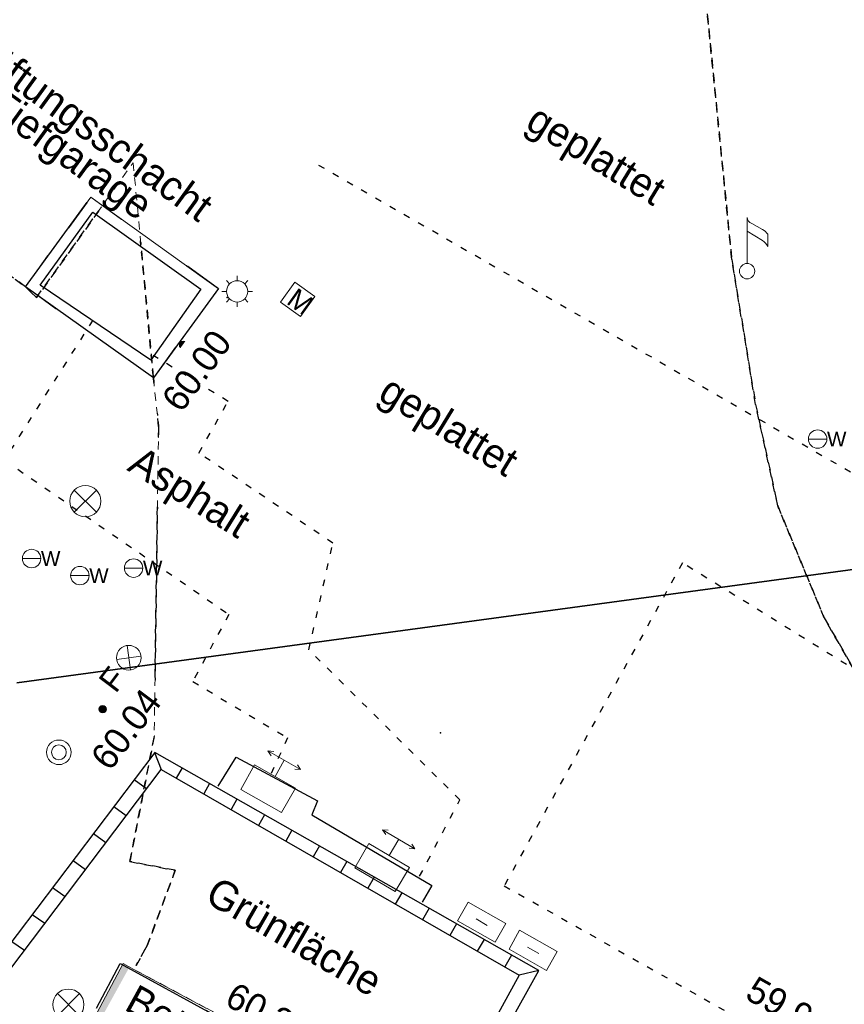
# Model space of a CAD drawing. Header units: millimetres. Extents: x 32365810 to 32368499, y 5620272 to 5622478.
# Tile 79 of 249: x 32366602 to 32366614, y 5620709 to 5620724. Entities that reach past the tile are written whole.
import ezdxf

# ---------------------------------------------------------------- set-up
doc = ezdxf.new("R2010")
doc.units = ezdxf.units.MM
for name, pattern in [('1000.100', [0]), ('1000.104', [0.225, 0.075, -0.15]), ('1600.1330', [0]), ('1600.2028', [0]), ('1600.2032', [0.25, 0.125, 0, 0, -0.125]), ('1600.25101', [0]), ('1600.2512', [0.25, 0.125, 0, 0, -0.125])]:
    doc.linetypes.add(name, pattern=pattern)
doc.layers.get('0').update_dxf_attribs({"color": 1, "linetype": 'CONTINUOUS'})
doc.layers.add('_K_Flurstücke_Grenzpunkte', color=251, linetype='CONTINUOUS', lineweight=50)
doc.layers.add('_K_Gebäude', color=251, linetype='CONTINUOUS')
doc.layers.add('_K_Siedlungsflächen - Bauwerke u. Einrichtungen', color=251, linetype='CONTINUOUS')
for name, color, linetype, transparency in [('Beschriftung Topographie', 7, 'CONTINUOUS', 0.75), ('Flurstücke_Grenzpunkte', 11, 'CONTINUOUS', 0.75), ('Gebäude', 31, 'CONTINUOUS', 0.75), ('Höhen_ gemessen (NHN)', 7, 'CONTINUOUS', 0.75), ('Leitungen Kanalbestand (AMT 66)', 7, 'CONTINUOUS', 0.75), ('Siedlungsflächen - Bauwerke u. Einrichtungen', 51, 'CONTINUOUS', 0.75), ('Symbole Topographie', 7, 'CONTINUOUS', 0.75), ('Topographie_ örtl. Aufnahme', 7, 'CONTINUOUS', 0.75), ('Wasserleitung', 7, 'CONTINUOUS', 0.75)]:
    doc.layers.add(name, color=color, linetype=linetype, transparency=transparency)
doc.styles.add('Arial', font='arial.ttf')
doc.styles.add('Beschriftung Topographie_ blau', font='GOTHIC.TTF')
doc.styles.add('Höhe NHN_ gemessen_ blau', font='GOTHIC.TTF')

# ---------------------------------------------------------------- blocks, each defined once
blk = doc.blocks.new('O3469')
at = {"layer": 'Siedlungsflächen - Bauwerke u. Einrichtungen', "color": 253, "linetype": '1600.1330', "lineweight": 18, "true_color": 0x999999}
for p, q in [((32366103.339, 5622067.5), (32366102.935, 5622066.743)), ((32366103.503, 5622067.412), (32366103.339, 5622067.5)), ((32366106.862, 5622065.607), (32366103.503, 5622067.412)), ((32366102.935, 5622066.743), (32366103.174, 5622066.617)), ((32366103.174, 5622066.617), (32366106.36, 5622064.922)), ((32366106.687, 5622064.749), (32366107.081, 5622065.49)), ((32366107.081, 5622065.49), (32366106.862, 5622065.607)), ((32366106.36, 5622064.922), (32366106.687, 5622064.749))]:
    blk.add_line(p, q, dxfattribs=at)
blk = doc.blocks.new('Senkrechter Strich')
at = {"color": 0, "lineweight": -2}
blk.add_line((0, 0.5), (0, -0.5), dxfattribs=at)
blk = doc.blocks.new('S1000.549', base_point=(-0.2, 0))
at = {"color": 0, "lineweight": -2}
blk.add_line((-0.45, 0), (0.05, 0), dxfattribs=at)
blk.add_circle((-0.2, 0), 0.25, dxfattribs=at)
at = {"color": 0, "lineweight": -2, "insert": (0.05246, -0.199999), "char_height": 0.4, "attachment_point": 7, "line_spacing_factor": 0.69, "style": 'Arial'}
blk.add_mtext('W', dxfattribs=at)
blk = doc.blocks.new('Mülleimer')
at = {"color": 0, "lineweight": -2}
for p, q in [((-0.25, 0.25), (0.25, 0.25)), ((-0.25, -0.25), (-0.25, 0.25)), ((0.25, 0.25), (0.25, -0.25)), ((0.25, -0.25), (-0.25, -0.25))]:
    blk.add_line(p, q, dxfattribs=at)
at = {"color": 0, "lineweight": -2, "insert": (-0.16, -0.205), "char_height": 0.4, "attachment_point": 7, "line_spacing_factor": 0.69, "style": 'Arial'}
blk.add_mtext('M', dxfattribs=at)
blk = doc.blocks.new('S1000.461')
at = {"color": 0, "lineweight": -2}
for p, q in [((-0.245, 0.245), (-0.35, 0.35)), ((0, 0.345), (0, 0.5)), ((0.245, 0.245), (0.35, 0.35)), ((-0.345, 0), (-0.5, 0)), ((0.345, 0), (0.5, 0)), ((-0.245, -0.245), (-0.35, -0.35)), ((0.245, -0.245), (0.35, -0.35)), ((0, -0.345), (0, -0.5))]:
    blk.add_line(p, q, dxfattribs=at)
blk.add_circle((0, 0), 0.345, dxfattribs=at)
blk = doc.blocks.new('S1000.401', base_point=(0, -0.215))
at = {"color": 0, "lineweight": -2}
for p, q in [((-0.275, 0.5), (-0.38, 0.45)), ((-0.38, 0.45), (0.38, 0.45)), ((-0.38, 0.45), (-0.275, 0.4)), ((0, 0.45), (0, 0.07)), ((0.38, 0.45), (0.275, 0.5)), ((0.38, 0.45), (0.275, 0.4)), ((-0.475, 0.07), (0.475, 0.07)), ((-0.475, -0.5), (-0.475, 0.07)), ((0.475, 0.07), (0.475, -0.5)), ((0.475, -0.5), (-0.475, -0.5))]:
    blk.add_line(p, q, dxfattribs=at)
blk = doc.blocks.new('S1000.376')
at = {"color": 0, "lineweight": -2}
for p, q in [((-0.5, -0.25), (-0.5, 0.25)), ((-0.5, 0.25), (0.5, 0.25)), ((0.5, 0.25), (0.5, -0.25)), ((-0.15, 0), (0.15, 0)), ((0.5, -0.25), (-0.5, -0.25))]:
    blk.add_line(p, q, dxfattribs=at)
blk = doc.blocks.new('Fahnenmast', base_point=(0, -0.375))
at = {"color": 0, "lineweight": -2}
for p, q in [((0, -0.25), (0, 0.5)), ((0.075, 0.4), (0.25, 0.3)), ((0.25, 0.125), (0, 0.275)), ((0.335, 0.225), (0.335, 0.025))]:
    blk.add_line(p, q, dxfattribs=at)
blk.add_circle((0, -0.375), 0.125, dxfattribs=at)
for centre, radius, start, end in [((0.124103, 0.514952), 0.125, 186.8698976, 246.8698976), ((0.131402, 0.079922), 0.25, 35.4725475, 61.6801213), ((0.104749, -0.084588), 0.255, 25.4521758, 55.2768974)]:
    blk.add_arc(centre, radius, start, end, dxfattribs=at)
blk = doc.blocks.new('S1000.451')
at = {"color": 0, "lineweight": -2}
for radius in [0.5, 0.3]:
    blk.add_circle((0, 0), radius, dxfattribs=at)
blk = doc.blocks.new('S1000.364', base_point=(0.25, 0))
at = {"color": 0, "lineweight": -2}
for p, q in [((0.075, 0.175), (0.425, -0.175)), ((0.425, 0.175), (0.075, -0.175))]:
    blk.add_line(p, q, dxfattribs=at)
blk.add_circle((0.25, 0), 0.25, dxfattribs=at)
at = {"color": 0, "lineweight": -2, "insert": (-0.5, -0.235), "char_height": 0.47, "attachment_point": 7, "line_spacing_factor": 0.69, "style": 'Arial'}
blk.add_mtext('F', dxfattribs=at)
blk = doc.blocks.new('S1000.345')
at = {"color": 0, "lineweight": -2}
for p, q in [((-0.353554, 0.353554), (0.353554, -0.353554)), ((-0.353554, -0.353554), (0.353554, 0.353554))]:
    blk.add_line(p, q, dxfattribs=at)
blk.add_circle((0, 0), 0.5, dxfattribs=at)
blk = doc.blocks.new('S1000.15')
at = {"color": 0, "lineweight": -2}
for p, q in [((-0.5, 0.05), (-0.485, 0.1)), ((0.495, 0.05), (-0.5, 0.05)), ((-0.5, -0.05), (-0.5, 0)), ((-0.5, 0), (0.5, 0)), ((-0.485, 0.1), (0.49, 0.1)), ((-0.475, 0.15), (-0.455, 0.2)), ((0.475, 0.15), (-0.475, 0.15)), ((-0.455, 0.2), (0.455, 0.2)), ((-0.43, 0.25), (-0.4, 0.3)), ((0.43, 0.25), (-0.43, 0.25)), ((-0.4, 0.3), (0.395, 0.3)), ((-0.355, 0.35), (-0.295, 0.4)), ((0.36, 0.35), (-0.355, 0.35)), ((-0.295, 0.4), (0.3, 0.4)), ((0.22, 0.45), (-0.215, 0.45)), ((0.3, 0.4), (0.22, 0.45)), ((0.395, 0.3), (0.36, 0.35)), ((0.455, 0.2), (0.43, 0.25)), ((0.49, 0.1), (0.475, 0.15)), ((0.5, 0), (0.495, 0.05)), ((0.495, -0.05), (-0.5, -0.05)), ((-0.475, -0.15), (-0.49, -0.1)), ((-0.49, -0.1), (0.485, -0.1)), ((0.475, -0.15), (-0.475, -0.15)), ((-0.43, -0.25), (-0.455, -0.2)), ((-0.455, -0.2), (0.46, -0.2)), ((0.425, -0.25), (-0.43, -0.25)), ((-0.355, -0.35), (-0.4, -0.3)), ((-0.4, -0.3), (0.395, -0.3)), ((0.345, -0.35), (-0.355, -0.35)), ((-0.205, -0.45), (-0.29, -0.4)), ((-0.29, -0.4), (0.285, -0.4)), ((0.2, -0.45), (-0.205, -0.45)), ((0.285, -0.4), (0.345, -0.35)), ((0.395, -0.3), (0.425, -0.25)), ((0.46, -0.2), (0.475, -0.15)), ((0.485, -0.1), (0.495, -0.05))]:
    blk.add_line(p, q, dxfattribs=at)
blk.add_circle((0, 0), 0.5, dxfattribs=at)
blk = doc.blocks.new('O1916')
at = {"layer": 'Flurstücke_Grenzpunkte', "color": 7, "linetype": '1600.2028', "lineweight": 35}
blk.add_line((32366116.993, 5622073.848), (32366101.721, 5622071.774), dxfattribs=at)
blk = doc.blocks.new('O1938')
at = {"layer": 'Flurstücke_Grenzpunkte', "color": 7, "linetype": '1600.2028', "lineweight": 35}
blk.add_line((32366116.993, 5622073.848), (32366101.721, 5622071.774), dxfattribs=at)
blk = doc.blocks.new('O3524')
at = {"layer": 'Siedlungsflächen - Bauwerke u. Einrichtungen', "color": 7, "linetype": '1600.25101', "lineweight": 18}
for p, q in [((32366101.851, 5622077.811), (32366102.847, 5622079.175)), ((32366102.847, 5622079.175), (32366104.79, 5622077.783)), ((32366103.799, 5622076.421), (32366101.851, 5622077.811)), ((32366104.79, 5622077.783), (32366103.799, 5622076.421))]:
    blk.add_line(p, q, dxfattribs=at)
at = {"layer": 'Siedlungsflächen - Bauwerke u. Einrichtungen', "color": 7, "lineweight": 18, "xscale": 0.55, "yscale": 0.55, "zscale": 0.55}
for p, rotation in [((32366102.672284, 5622078.931126), 324.381509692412), ((32366103.089282, 5622078.998084), 233.862881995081), ((32366102.025253, 5622078.055205), 324.490154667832), ((32366104.547418, 5622077.959504), 233.960121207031), ((32366102.093282, 5622077.634084), 53.862881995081), ((32366104.615284, 5622077.539126), 144.381509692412), ((32366103.973253, 5622076.665205), 144.490154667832), ((32366103.556418, 5622076.597504), 53.96012120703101)]:
    blk.add_blockref('Senkrechter Strich', p, dxfattribs=dict(at, rotation=rotation))
blk = doc.blocks.new('*X1008')
at = {"color": 142, "linetype": '1000.100', "lineweight": 25, "true_color": 0x0087cd}
for p, q in [((32366103.817533, 5622070.716784), (32366103.916864, 5622070.457129)), ((32366104.235551, 5622070.479346), (32366104.147554, 5622070.324426)), ((32366104.653569, 5622070.241908), (32366104.564276, 5622070.084707)), ((32366105.071587, 5622070.004471), (32366104.980998, 5622069.844989)), ((32366105.489604, 5622069.767033), (32366105.39772, 5622069.605269)), ((32366105.907622, 5622069.529595), (32366105.814442, 5622069.36555)), ((32366106.32564, 5622069.292157), (32366106.231165, 5622069.125832)), ((32366106.743658, 5622069.05472), (32366106.647887, 5622068.886113)), ((32366107.161676, 5622068.817282), (32366107.06461, 5622068.646394)), ((32366107.579694, 5622068.579844), (32366107.481332, 5622068.406676)), ((32366107.997712, 5622068.342406), (32366107.898054, 5622068.166957)), ((32366108.41573, 5622068.104969), (32366108.314777, 5622067.927238)), ((32366108.833747, 5622067.867531), (32366108.731498, 5622067.68752)), ((32366109.251765, 5622067.630093), (32366109.148221, 5622067.447801)), ((32366109.669783, 5622067.392656), (32366109.367759, 5622067.321512))]:
    blk.add_line(p, q, dxfattribs=at)
blk = doc.blocks.new('*X1015')
at = {"color": 142, "linetype": '1000.100', "lineweight": 25, "true_color": 0x0087cd}
for p, q in [((32366103.506918, 5622070.30562), (32366103.696064, 5622070.16495)), ((32366103.196355, 5622069.894526), (32366103.385434, 5622069.753906)), ((32366102.885793, 5622069.483432), (32366103.074806, 5622069.342861)), ((32366102.575136, 5622069.072213), (32366102.765511, 5622068.933582)), ((32366102.264535, 5622068.661066), (32366102.454842, 5622068.522484)), ((32366101.953665, 5622068.249565), (32366102.145561, 5622068.113223)), ((32366101.642782, 5622067.838048), (32366101.835442, 5622067.702854)), ((32366101.331762, 5622067.426347), (32366101.525216, 5622067.292341)), ((32366101.019956, 5622067.013607), (32366101.215647, 5622066.882698))]:
    blk.add_line(p, q, dxfattribs=at)

msp = doc.modelspace()

# ---------------------------------------------------------------- hatches: boundary and pattern name
at = {"layer": '_K_Siedlungsflächen - Bauwerke u. Einrichtungen'}
msp.add_hatch(color=256, dxfattribs=at).paths.add_polyline_path([(32366606.512, 5620707.003), (32366606.185, 5620707.176), (32366602.999, 5620708.871), (32366602.76, 5620708.997), (32366603.164, 5620709.754), (32366603.328, 5620709.666), (32366606.687, 5620707.861), (32366606.906, 5620707.744)], flags=0)
at = {"layer": 'Siedlungsflächen - Bauwerke u. Einrichtungen', "true_color": 0xffffff}
msp.add_hatch(color=7, dxfattribs=at).paths.add_polyline_path([(32366606.512, 5620707.003), (32366606.185, 5620707.176), (32366602.999, 5620708.871), (32366602.76, 5620708.997), (32366603.164, 5620709.754), (32366603.328, 5620709.666), (32366606.687, 5620707.861), (32366606.906, 5620707.744)], flags=0)

# ---------------------------------------------------------------- linework, layer by layer
at = {"layer": '_K_Flurstücke_Grenzpunkte', "linetype": '1600.2028', "lineweight": 35}
msp.add_line((32366616.818, 5620716.102), (32366601.546, 5620714.028), dxfattribs=at)
msp.add_line((32366616.818, 5620716.102), (32366601.546, 5620714.028), dxfattribs=at)
at = {"layer": '_K_Gebäude', "linetype": '1600.2032', "lineweight": -2}
for points in [[(32366634.621, 5620691.218), (32366613.067, 5620704.462), (32366612.622, 5620703.921), (32366611.299, 5620705.009), (32366609.787, 5620706.022), (32366608.05, 5620707.811), (32366607.256, 5620708.912), (32366607.212, 5620708.793), (32366606.687, 5620707.861), (32366603.328, 5620709.666), (32366603.531, 5620710.03), (32366603.957, 5620711.175), (32366603.265, 5620711.308), (32366603.636, 5620713.213), (32366603.702, 5620717.933), (32366603.624, 5620718.675), (32366603.316, 5620721.954), (32366601.843, 5620719.899), (32366601.676, 5620720.065), (32366578.592, 5620736.47), (32366575.161, 5620738.915), (32366573.19, 5620740.32), (32366541.574, 5620762.86)], [(32366541.574, 5620762.86), (32366573.19, 5620740.32), (32366575.161, 5620738.915), (32366578.592, 5620736.47), (32366601.676, 5620720.065), (32366601.843, 5620719.899), (32366603.316, 5620721.954), (32366603.624, 5620718.675), (32366603.702, 5620717.933), (32366603.636, 5620713.213), (32366603.265, 5620711.308), (32366603.957, 5620711.175), (32366603.531, 5620710.03), (32366603.328, 5620709.666), (32366606.687, 5620707.861), (32366607.212, 5620708.793), (32366607.256, 5620708.912), (32366608.05, 5620707.811), (32366609.787, 5620706.022), (32366611.299, 5620705.009), (32366612.622, 5620703.921), (32366613.067, 5620704.462), (32366634.621, 5620691.218)], [(32366614.738, 5620713.459), (32366613.84, 5620715.019), (32366613.132, 5620716.725), (32366612.795, 5620718.269), (32366612.432, 5620720.479), (32366611.189, 5620732.952), (32366619.04, 5620743.923), (32366606.614, 5620758.165), (32366602.895, 5620760.819), (32366606.614, 5620758.165), (32366619.04, 5620743.923), (32366611.189, 5620732.952), (32366612.432, 5620720.479), (32366612.795, 5620718.269), (32366613.132, 5620716.725), (32366613.84, 5620715.019), (32366614.738, 5620713.459)]]:
    msp.add_lwpolyline(points, dxfattribs=at)
at = {"layer": '_K_Siedlungsflächen - Bauwerke u. Einrichtungen', "linetype": '1600.25101'}
msp.add_lwpolyline([(32366603.624, 5620718.675), (32366601.676, 5620720.065), (32366602.672, 5620721.429), (32366604.615, 5620720.037)], close=True, dxfattribs=at)
at = {"layer": 'Topographie_ örtl. Aufnahme', "color": 7, "true_color": 0xffffff}
for p in [(32366604.745, 5620719.898, 60.007), (32366607.995, 5620713.267, 60.005)]:
    msp.add_point(p, dxfattribs=at)

# ---------------------------------------------------------------- block references
at = {"layer": '_K_Siedlungsflächen - Bauwerke u. Einrichtungen', "color": 7, "lineweight": 18, "xscale": 0.55, "yscale": 0.55, "zscale": 0.55}
for p, rotation in [((32366602.498, 5620721.185), 324.381510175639), ((32366602.915, 5620721.252), 233.862883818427), ((32366601.851, 5620720.309), 324.490154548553), ((32366604.373, 5620720.213), 233.960122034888), ((32366601.919, 5620719.888), 53.862883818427), ((32366604.441, 5620719.793), 144.381510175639), ((32366603.799, 5620718.919), 144.490154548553), ((32366603.382, 5620718.851), 53.96012203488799)]:
    msp.add_blockref('Senkrechter Strich', p, dxfattribs=dict(at, rotation=rotation))
at = {"layer": '_K_Siedlungsflächen - Bauwerke u. Einrichtungen'}
msp.add_blockref('O3469', (499.825, -1357.746), dxfattribs=at)
at = {"layer": 'Höhen_ gemessen (NHN)', "color": 7, "lineweight": 18, "xscale": 0.1125, "yscale": 0.1125, "zscale": 0.1125}
for p in [(32366604.075, 5620719.177, 60.003), (32366602.851, 5620713.629, 60.037)]:
    msp.add_blockref('S1000.15', p, dxfattribs=at)
at = {"layer": 'Leitungen Kanalbestand (AMT 66)', "color": 7, "lineweight": 18, "xscale": 0.475, "yscale": 0.475, "zscale": 0.475}
for p in [(32366602.587, 5620716.799, 60.015), (32366602.329, 5620709.128)]:
    msp.add_blockref('S1000.345', p, dxfattribs=at)
at = {"layer": 'Symbole Topographie', "color": 7, "lineweight": 18}
for name, p, xscale, yscale, zscale in [('S1000.461', (32366604.899, 5620719.993, 60.018), 0.47, 0.47, 0.47), ('S1000.451', (32366602.184, 5620712.972, 60.056), 0.375, 0.375, 0.375)]:
    msp.add_blockref(name, p, dxfattribs=dict(at, xscale=xscale, yscale=yscale, zscale=zscale))
for name, p, xscale, yscale, zscale, rotation in [('Mülleimer', (32366605.821, 5620719.872, 59.991), 0.7525, 0.7525, 0.7525, 324.358365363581), ('S1000.364', (32366603.249, 5620714.413, 60.025), 0.7525000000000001, 0.7525000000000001, 0.7525000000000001, 52.82458741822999), ('S1000.401', (32366605.37, 5620712.416, 59.985), 0.7525, 0.7525, 0.7525, 330.404097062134), ('S1000.401', (32366607.106, 5620711.216, 59.978), 0.7524999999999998, 0.7524999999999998, 0.7524999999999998, 329.544323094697), ('S1000.376', (32366608.623, 5620710.385, 59.815), 0.6575, 0.6575, 0.6575, 330.404097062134), ('S1000.376', (32366609.406, 5620709.955, 59.836), 0.6575, 0.6575, 0.6575, 330.404097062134)]:
    msp.add_blockref(name, p, dxfattribs=dict(at, xscale=xscale, yscale=yscale, zscale=zscale, rotation=rotation))
at = {"layer": 'Topographie_ örtl. Aufnahme', "color": 7, "lineweight": 18, "xscale": 0.9375, "yscale": 0.9375, "zscale": 0.9375}
msp.add_blockref('Fahnenmast', (32366612.665, 5620720.301, 60.137), dxfattribs=at)
at = {"layer": 'Wasserleitung', "color": 7, "lineweight": 18, "xscale": 0.5625, "yscale": 0.5625, "zscale": 0.5625}
for p in [(32366613.739, 5620717.744, 60.099), (32366601.769, 5620715.924, 60.028), (32366603.322, 5620715.778, 60.002), (32366602.504, 5620715.664, 60.01)]:
    msp.add_blockref('S1000.549', p, dxfattribs=at)

# ---------------------------------------------------------------- next in the draw order: texts
at = {"layer": 'Beschriftung Topographie', "color": 142, "lineweight": 25, "true_color": 0x0087cd, "char_height": 0.45, "attachment_point": 8, "line_spacing_factor": 0.69, "style": 'Beschriftung Topographie_ blau', "bg_fill": 2}
for s, insert, rotation in [('Lüftungsschacht\\PTiefgarage', (32366602.154, 5620721.792), 324.1079), ('geplattet', (32366610.182, 5620721.772), 328.6123), ('geplattet', (32366607.937, 5620717.643), 328.6189), ('Asphalt', (32366603.988, 5620716.632), 328.1658), ('Grünfläche', (32366605.657, 5620709.966), 330.089)]:
    msp.add_mtext(s, dxfattribs=dict(at, insert=insert, rotation=rotation))
at = {"layer": 'Höhen_ gemessen (NHN)', "color": 142, "lineweight": 25, "true_color": 0x0087cd, "char_height": 0.4, "line_spacing_factor": 0.69, "style": 'Höhe NHN_ gemessen_ blau', "bg_fill": 2}
for s, insert, attachment_point, rotation in [('60.00', (32366604.119, 5620718.905, 60.003), 2, 53.9601), ('60.04', (32366603.047, 5620713.445), 2, 52.93), ('59.96', (32366613.193, 5620708.895, 59.965), 8, 330.4736)]:
    msp.add_mtext(s, dxfattribs=dict(at, insert=insert, attachment_point=attachment_point, rotation=rotation))

# ---------------------------------------------------------------- next in the draw order: texts
at = {"layer": 'Beschriftung Topographie', "color": 142, "lineweight": 25, "true_color": 0x0087cd, "insert": (32366603.847, 5620708.673), "char_height": 0.45, "attachment_point": 8, "rotation": 331.1452, "line_spacing_factor": 0.69, "style": 'Beschriftung Topographie_ blau', "bg_fill": 2}
msp.add_mtext('Beton', dxfattribs=at)

# ---------------------------------------------------------------- next in the draw order: texts
at = {"layer": 'Höhen_ gemessen (NHN)', "color": 142, "lineweight": 25, "true_color": 0x0087cd, "insert": (32366605.276, 5620708.811), "char_height": 0.4, "attachment_point": 8, "rotation": 331.7481, "line_spacing_factor": 0.69, "style": 'Höhe NHN_ gemessen_ blau', "bg_fill": 2}
msp.add_mtext('60.28', dxfattribs=at)

# ---------------------------------------------------------------- next in the draw order: block references
at = {"layer": 'Flurstücke_Grenzpunkte', "color": 7, "true_color": 0xffffff}
msp.add_blockref('O1916', (499.825, -1357.746), dxfattribs=at)

# ---------------------------------------------------------------- next in the draw order: linework, layer by layer
at = {"layer": 'Gebäude', "color": 7, "linetype": '1600.2512', "lineweight": 18}
for p, q in [((32366603.636, 5620713.213), (32366603.265, 5620711.308)), ((32366603.265, 5620711.308), (32366603.957, 5620711.175)), ((32366603.957, 5620711.175), (32366603.531, 5620710.03)), ((32366603.531, 5620710.03), (32366603.328, 5620709.666)), ((32366603.328, 5620709.666), (32366606.687, 5620707.861))]:
    msp.add_line(p, q, dxfattribs=at)
at = {"layer": 'Gebäude', "color": 7, "linetype": '1600.2032', "lineweight": 18}
for p, q in [((32366603.636, 5620713.213), (32366603.265, 5620711.308)), ((32366603.265, 5620711.308), (32366603.957, 5620711.175)), ((32366603.957, 5620711.175), (32366603.531, 5620710.03)), ((32366603.531, 5620710.03), (32366603.328, 5620709.666)), ((32366603.328, 5620709.666), (32366606.687, 5620707.861))]:
    msp.add_line(p, q, dxfattribs=at)
at = {"layer": 'Topographie_ örtl. Aufnahme', "color": 142, "linetype": '1000.104', "lineweight": 25, "true_color": 0x0087cd}
for p, q in [((32366605.665, 5620713.194, 60.02), (32366605.413, 5620712.637, 60.028)), ((32366607.678, 5620711.083, 60.013), (32366608.291, 5620712.248, 59.971)), ((32366608.967, 5620710.939, 59.989), (32366622.13, 5620703.485, 59.881))]:
    msp.add_line(p, q, dxfattribs=at)
at = {"layer": 'Topographie_ örtl. Aufnahme', "color": 142, "linetype": '1000.100', "lineweight": 25, "true_color": 0x0087cd}
for p, q in [((32366603.643, 5620712.971, 60.028), (32366600.56, 5620708.89)), ((32366609.495, 5620709.646, 60.001), (32366603.643, 5620712.971, 60.028)), ((32366604.608, 5620712.455, 60.029), (32366604.885, 5620712.896, 60.028)), ((32366604.885, 5620712.896, 60.028), (32366606.125, 5620712.231, 60.026)), ((32366600.748, 5620708.749), (32366603.742, 5620712.711)), ((32366603.742, 5620712.711), (32366609.193, 5620709.575)), ((32366606.125, 5620712.231, 60.026), (32366606.034, 5620712.018, 60.029)), ((32366606.034, 5620712.018, 60.029), (32366607.866, 5620710.941, 60.019)), ((32366607.866, 5620710.941, 60.019), (32366607.716, 5620710.688, 60.02)), ((32366602.755, 5620709.075, 60.229), (32366603.116, 5620709.753, 60.173)), ((32366603.116, 5620709.753, 60.173), (32366606.86, 5620707.716, 60.141)), ((32366606.902, 5620705.022, 60.054), (32366609.495, 5620709.646, 60.001)), ((32366609.193, 5620709.575), (32366606.736, 5620705.127))]:
    msp.add_line(p, q, dxfattribs=at)

# ---------------------------------------------------------------- next in the draw order: block references
at = {"layer": 'Flurstücke_Grenzpunkte', "color": 7, "true_color": 0xffffff}
msp.add_blockref('O1938', (499.825, -1357.746), dxfattribs=at)
at = {"layer": 'Siedlungsflächen - Bauwerke u. Einrichtungen', "color": 7, "true_color": 0xffffff}
msp.add_blockref('O3469', (499.825, -1357.746), dxfattribs=at)
at = {"layer": 'Topographie_ örtl. Aufnahme', "color": 7, "true_color": 0xffffff}
for name in ['*X1008', '*X1015']:
    msp.add_blockref(name, (499.825, -1357.746), dxfattribs=at)

# ---------------------------------------------------------------- next in the draw order: linework, layer by layer
at = {"layer": 'Gebäude', "color": 7, "linetype": '1600.2512', "lineweight": 18}
for p, q in [((32366578.592, 5620736.47), (32366601.676, 5620720.065)), ((32366612.432, 5620720.479), (32366611.189, 5620732.952)), ((32366601.843, 5620719.899), (32366603.316, 5620721.954)), ((32366603.316, 5620721.954), (32366603.624, 5620718.675)), ((32366612.795, 5620718.269), (32366612.432, 5620720.479)), ((32366601.676, 5620720.065), (32366601.843, 5620719.899)), ((32366603.624, 5620718.675), (32366603.702, 5620717.933)), ((32366613.132, 5620716.725), (32366612.795, 5620718.269)), ((32366603.702, 5620717.933), (32366603.636, 5620713.213)), ((32366613.84, 5620715.019), (32366613.132, 5620716.725)), ((32366614.738, 5620713.459), (32366613.84, 5620715.019))]:
    msp.add_line(p, q, dxfattribs=at)
at = {"layer": 'Gebäude', "color": 7, "linetype": '1600.2032', "lineweight": 18}
for p, q in [((32366578.592, 5620736.47), (32366601.676, 5620720.065)), ((32366612.432, 5620720.479), (32366611.189, 5620732.952)), ((32366601.843, 5620719.899), (32366603.316, 5620721.954)), ((32366603.316, 5620721.954), (32366603.624, 5620718.675)), ((32366612.795, 5620718.269), (32366612.432, 5620720.479)), ((32366601.676, 5620720.065), (32366601.843, 5620719.899)), ((32366603.624, 5620718.675), (32366603.702, 5620717.933)), ((32366613.132, 5620716.725), (32366612.795, 5620718.269)), ((32366603.702, 5620717.933), (32366603.636, 5620713.213)), ((32366613.84, 5620715.019), (32366613.132, 5620716.725)), ((32366614.738, 5620713.459), (32366613.84, 5620715.019))]:
    msp.add_line(p, q, dxfattribs=at)
at = {"layer": 'Topographie_ örtl. Aufnahme', "color": 142, "linetype": '1000.104', "lineweight": 25, "true_color": 0x0087cd}
for p, q in [((32366606.14, 5620721.918, 60.009), (32366616.822, 5620715.753, 60.112)), ((32366602.7, 5620719.553, 60.008), (32366601.352, 5620717.425, 60.003)), ((32366604.76, 5620718.318, 60.007), (32366603.622, 5620719.015, 59.993)), ((32366604.317, 5620717.531, 60.003), (32366604.76, 5620718.318, 60.007)), ((32366601.352, 5620717.425, 60.003), (32366604.772, 5620715.073, 60.011)), ((32366606.357, 5620716.159, 60.012), (32366604.317, 5620717.531, 60.003)), ((32366605.991, 5620714.533, 60.019), (32366606.357, 5620716.159, 60.012)), ((32366611.679, 5620715.857, 60.036), (32366608.967, 5620710.939, 59.989)), ((32366616.515, 5620712.862, 60.007), (32366611.679, 5620715.857, 60.036)), ((32366604.772, 5620715.073, 60.011), (32366604.222, 5620714.049, 60.02)), ((32366608.291, 5620712.248, 59.971), (32366605.991, 5620714.533, 60.019)), ((32366604.222, 5620714.049, 60.02), (32366605.665, 5620713.194, 60.02))]:
    msp.add_line(p, q, dxfattribs=at)
at = {"layer": 'Topographie_ örtl. Aufnahme', "color": 142, "linetype": '1000.100', "lineweight": 25, "true_color": 0x0087cd}
for p, q in [((32366601.901, 5620720.086, 60.011), (32366602.7, 5620721.2, 59.994)), ((32366602.7, 5620721.2, 59.994), (32366604.347, 5620720.026, 60.005)), ((32366603.584, 5620718.944, 60.01), (32366601.901, 5620720.086, 60.011)), ((32366604.347, 5620720.026, 60.005), (32366603.584, 5620718.944, 60.01))]:
    msp.add_line(p, q, dxfattribs=at)

# ---------------------------------------------------------------- next in the draw order: block references
at = {"layer": 'Siedlungsflächen - Bauwerke u. Einrichtungen', "color": 7, "true_color": 0xffffff}
msp.add_blockref('O3524', (499.825, -1357.746), dxfattribs=at)

doc.saveas('drawing.dxf')
